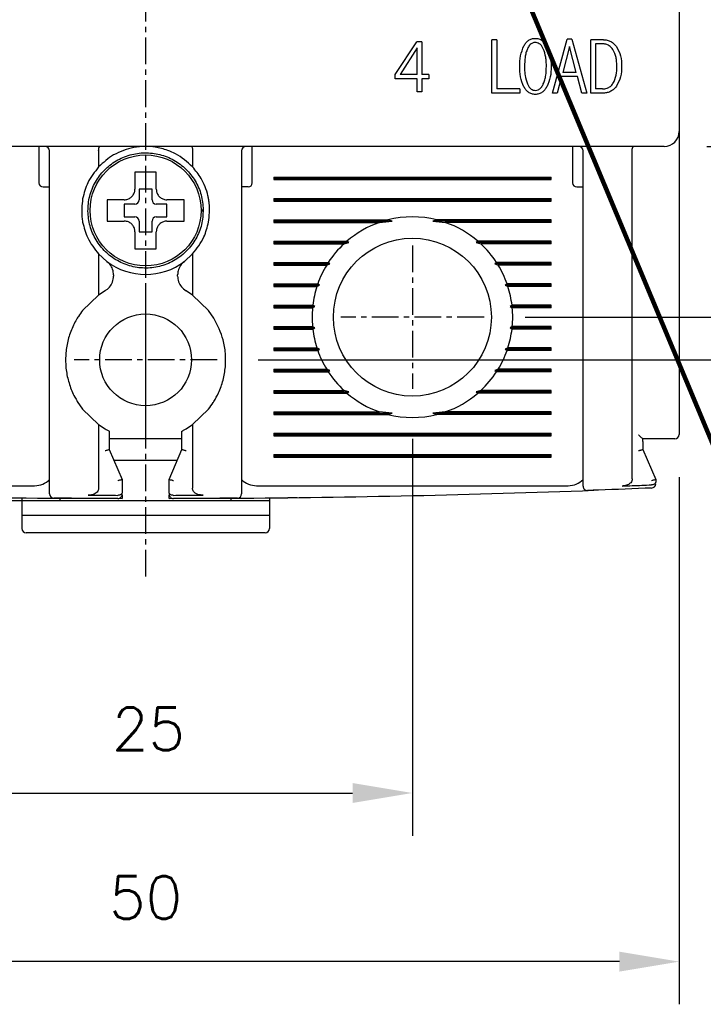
# Model space of a CAD drawing. Extents: x -235 to 1048, y -1897 to 585.
# Tile 4 of 23: x 273 to 305, y 333 to 379. Entities that reach past the tile are written whole.
import ezdxf

# ---------------------------------------------------------------- set-up
doc = ezdxf.new("R2010")
doc.units = 0
doc.header["$MEASUREMENT"] = 0
doc.linetypes.add('CENTER', pattern=[2, 1.25, -0.25, 0.25, -0.25])
doc.layers.get('0').update_dxf_attribs({"linetype": 'CONTINUOUS'})
doc.layers.add('cen', color=1, linetype='CENTER')
doc.layers.add('di', color=3, linetype='CONTINUOUS')
doc.styles.add('KIM', font='ROMANS.shx', dxfattribs={"height": 5, "bigfont": 'GSG1.shx'})
doc.styles.get("Standard").update_dxf_attribs({"font": 'romans.shx', "height": 2, "bigfont": 'hgs.shx'})
doc.dimstyles.get("Standard").update_dxf_attribs({"dimscale": 0, "dimtxt": 2, "dimasz": 2, "dimexe": 0.5, "dimexo": 0.5, "dimgap": 1, "dimtad": 1, "dimdsep": 46, "dimtxsty": 'Standard', "dimcen": 0, "dimclrd": 3, "dimclre": 3, "dimclrt": 3, "dimadec": 0, "dimazin": 2, "dimtp": 0.1, "dimtm": 0.1, "dimtfac": 1, "dimtmove": 0, "dimatfit": 3, "dimfxl": 0, "dimtolj": 1, "dimarcsym": 0})
doc.dimstyles.new('STANDARD$0', dxfattribs={"dimtxt": 5, "dimasz": 5, "dimexe": 1, "dimexo": 2, "dimgap": 2, "dimtad": 1, "dimdec": 4, "dimzin": 12, "dimdsep": 46, "dimtxsty": 'KIM', "dimcen": -1, "dimdle": 0.1, "dimadec": 0, "dimazin": 0, "dimtfac": 1, "dimtdec": 4, "dimtmove": 0, "dimatfit": 3, "dimfxl": 0, "dimtolj": 1, "dimtzin": 0, "dimarcsym": 0})

# ---------------------------------------------------------------- blocks, each defined once
blk = doc.blocks.new('*D592')
at = {"layer": 'di'}
for p, q in [((253.973, 357.359), (253.973, 332.559)), ((303.973, 357.259), (303.973, 332.559)), ((301.173, 334.559), (256.773, 334.559))]:
    blk.add_line(p, q, dxfattribs=at)
for points in [[(256.773, 335.026), (256.773, 334.093), (253.973, 334.559)], [(301.173, 335.026), (301.173, 334.093), (303.973, 334.559)]]:
    blk.add_solid(points, dxfattribs=at)
at = {"layer": 'di', "insert": (278.974, 337.559), "char_height": 2, "attachment_point": 5}
blk.add_mtext('\\A1;50', dxfattribs=at)
blk = doc.blocks.new('*D593')
at = {"layer": 'di'}
for p, q in [((266.473, 359.059), (266.473, 340.461)), ((291.473, 359.059), (291.473, 340.461)), ((269.273, 342.461), (288.673, 342.461))]:
    blk.add_line(p, q, dxfattribs=at)
for points in [[(269.273, 342.928), (269.273, 341.995), (266.473, 342.461)], [(288.673, 342.928), (288.673, 341.995), (291.473, 342.461)]]:
    blk.add_solid(points, dxfattribs=at)
at = {"layer": 'di', "insert": (279.108, 345.461), "char_height": 2, "attachment_point": 5}
blk.add_mtext('\\A1;25', dxfattribs=at)
blk = doc.blocks.new('*D594')
at = {"layer": 'di'}
for p, q in [((252.773, 454.759), (243.011, 454.759)), ((245.011, 451.959), (245.011, 358.959)), ((276.973, 356.159), (243.011, 356.159))]:
    blk.add_line(p, q, dxfattribs=at)
for points in [[(244.544, 451.959), (245.478, 451.959), (245.011, 454.759)], [(244.544, 358.959), (245.478, 358.959), (245.011, 356.159)]]:
    blk.add_solid(points, dxfattribs=at)
at = {"layer": 'di', "insert": (242.011, 405.859), "char_height": 2, "attachment_point": 5, "rotation": 90}
blk.add_mtext('\\A1;98.5', dxfattribs=at)
blk = doc.blocks.new('*D596')
at = {"layer": 'di'}
for p, q in [((296.75, 444.759), (343.684, 444.759)), ((341.684, 441.959), (341.684, 367.559)), ((296.75, 364.759), (343.684, 364.759))]:
    blk.add_line(p, q, dxfattribs=at)
for points in [[(341.218, 441.959), (342.151, 441.959), (341.684, 444.759)], [(341.218, 367.559), (342.151, 367.559), (341.684, 364.759)]]:
    blk.add_solid(points, dxfattribs=at)
at = {"layer": 'di', "insert": (338.684, 404.759), "char_height": 2, "attachment_point": 5, "rotation": 90}
blk.add_mtext('\\A1;80', dxfattribs=at)
blk = doc.blocks.new('*D597')
at = {"layer": 'di'}
for p, q in [((305.273, 436.759), (333.684, 436.759)), ((331.684, 433.959), (331.684, 375.559)), ((305.273, 372.759), (333.684, 372.759))]:
    blk.add_line(p, q, dxfattribs=at)
for points in [[(331.218, 433.959), (332.151, 433.959), (331.684, 436.759)], [(331.218, 375.559), (332.151, 375.559), (331.684, 372.759)]]:
    blk.add_solid(points, dxfattribs=at)
at = {"layer": 'di', "insert": (328.684, 404.759), "char_height": 2, "attachment_point": 5, "rotation": 90}
blk.add_mtext('\\A1;64', dxfattribs=at)
blk = doc.blocks.new('*D583')
at = {"layer": 'di'}
for p, q in [((284.328, 446.759), (353.684, 446.759)), ((351.684, 443.959), (351.684, 365.559)), ((284.25, 362.759), (353.684, 362.759))]:
    blk.add_line(p, q, dxfattribs=at)
for points in [[(351.218, 443.959), (352.151, 443.959), (351.684, 446.759)], [(351.218, 365.559), (352.151, 365.559), (351.684, 362.759)]]:
    blk.add_solid(points, dxfattribs=at)
at = {"layer": 'di', "insert": (348.684, 404.759), "char_height": 2, "attachment_point": 5, "rotation": 90}
blk.add_mtext('\\A1;84', dxfattribs=at)

msp = doc.modelspace()

# ---------------------------------------------------------------- linework, layer by layer
for p, q in [((303.973, 436.059), (303.973, 373.459)), ((290.669, 376.124), (291.677, 377.663)), ((291.919, 377.663), (291.677, 377.663)), ((291.919, 377.663), (291.919, 376.124)), ((295.422, 377.759), (295.198, 377.759)), ((295.198, 375.259), (295.198, 377.759)), ((295.422, 377.759), (295.422, 375.451)), ((298.037, 375.259), (298.72, 377.791)), ((298.829, 377.439), (298.514, 376.221)), ((298.94, 377.791), (298.72, 377.791)), ((299.15, 376.221), (298.829, 377.439)), ((298.94, 377.791), (299.64, 375.259)), ((299.834, 375.259), (299.834, 377.759)), ((300.426, 377.759), (299.834, 377.759)), ((300.372, 377.567), (300.058, 377.567)), ((300.058, 377.567), (300.058, 375.451)), ((291.695, 377.374), (290.894, 376.124)), ((291.695, 376.124), (291.695, 377.374)), ((290.669, 375.932), (290.669, 376.124)), ((291.695, 376.124), (290.894, 376.124)), ((292.24, 376.124), (291.919, 376.124)), ((292.24, 376.124), (292.24, 375.932)), ((298.457, 376.028), (298.262, 375.259)), ((299.204, 376.028), (298.457, 376.028)), ((299.15, 376.221), (298.514, 376.221)), ((299.416, 375.259), (299.204, 376.028)), ((291.695, 375.932), (290.669, 375.932)), ((291.695, 375.323), (291.695, 375.932)), ((292.24, 375.932), (291.919, 375.932)), ((291.919, 375.932), (291.919, 375.323)), ((291.919, 375.323), (291.695, 375.323)), ((296.514, 375.259), (295.198, 375.259)), ((296.514, 375.451), (295.422, 375.451)), ((296.514, 375.451), (296.514, 375.259)), ((298.262, 375.259), (298.037, 375.259)), ((299.64, 375.259), (299.416, 375.259)), ((300.426, 375.259), (299.834, 375.259)), ((300.372, 375.451), (300.058, 375.451)), ((303.973, 373.459), (303.973, 372.632)), ((303.273, 372.759), (254.673, 372.759)), ((273.973, 372.759), (273.973, 372.359)), ((273.973, 372.359), (273.973, 371.059)), ((274.473, 357.357), (274.473, 372.559)), ((276.773, 372.575), (276.773, 372.573)), ((276.773, 372.573), (276.773, 371.799)), ((281.173, 372.573), (281.173, 372.575)), ((281.173, 372.573), (281.173, 371.799)), ((283.473, 372.559), (283.473, 357.357)), ((283.973, 372.359), (283.973, 372.759)), ((283.973, 371.059), (283.973, 372.359)), ((298.973, 372.759), (298.973, 372.359)), ((298.973, 372.359), (298.973, 371.059)), ((299.473, 357.717), (299.473, 372.559)), ((301.773, 372.575), (301.773, 372.573)), ((301.773, 357.179), (301.773, 372.573)), ((303.973, 372.632), (303.973, 359.259)), ((284.973, 371.317), (297.973, 371.317)), ((284.973, 371.317), (284.973, 371.201)), ((284.973, 371.259), (297.973, 371.259)), ((284.973, 371.201), (297.973, 371.201)), ((297.973, 371.201), (297.973, 371.317)), ((274.173, 370.859), (274.473, 370.859)), ((279.273, 370.759), (278.673, 370.759)), ((278.673, 370.759), (278.673, 370.259)), ((279.273, 370.259), (279.273, 370.759)), ((283.773, 370.859), (283.473, 370.859)), ((299.173, 370.859), (299.473, 370.859)), ((277.403, 370.259), (277.173, 370.259)), ((278.473, 370.059), (277.973, 370.059)), ((277.973, 370.059), (277.973, 369.459)), ((279.973, 370.059), (279.473, 370.059)), ((279.973, 369.459), (279.973, 370.059)), ((284.973, 370.317), (297.973, 370.317)), ((284.973, 370.317), (284.973, 370.201)), ((284.973, 370.259), (297.973, 370.259)), ((284.973, 370.201), (297.973, 370.201)), ((297.973, 370.201), (297.973, 370.317)), ((281.573, 369.793), (281.673, 369.793)), ((281.673, 369.725), (281.573, 369.725)), ((281.673, 369.793), (281.673, 369.725)), ((277.973, 369.459), (278.473, 369.459)), ((278.673, 369.259), (278.673, 368.759)), ((279.273, 368.759), (279.273, 369.259)), ((279.473, 369.459), (279.973, 369.459)), ((284.973, 369.317), (290.326, 369.317)), ((284.973, 369.317), (284.973, 369.201)), ((284.973, 369.259), (290.519, 369.259)), ((284.973, 369.201), (289.938, 369.201)), ((289.938, 369.201), (290.519, 369.259)), ((290.519, 369.259), (290.326, 369.317)), ((292.621, 369.317), (292.427, 369.259)), ((292.427, 369.259), (293.008, 369.201)), ((297.973, 369.259), (292.427, 369.259)), ((297.973, 369.317), (292.621, 369.317)), ((297.973, 369.201), (293.008, 369.201)), ((297.973, 369.201), (297.973, 369.317)), ((278.673, 368.759), (279.273, 368.759)), ((278.473, 368.189), (278.473, 367.959)), ((284.973, 368.317), (288.402, 368.317)), ((284.973, 368.317), (284.973, 368.201)), ((284.973, 368.259), (288.488, 368.259)), ((284.973, 368.201), (288.273, 368.201)), ((288.273, 368.201), (288.488, 368.259)), ((288.488, 368.259), (288.402, 368.317)), ((294.545, 368.317), (294.458, 368.259)), ((294.458, 368.259), (294.673, 368.201)), ((297.973, 368.259), (294.458, 368.259)), ((297.973, 368.317), (294.545, 368.317)), ((297.973, 368.201), (294.673, 368.201)), ((297.973, 368.201), (297.973, 368.317)), ((276.773, 367.72), (276.773, 365.796)), ((276.773, 367.72), (277.158, 367.371)), ((280.789, 367.371), (281.173, 367.72)), ((281.173, 367.72), (281.173, 365.796)), ((284.973, 367.317), (287.53, 367.317)), ((284.973, 367.317), (284.973, 367.201)), ((284.973, 367.259), (287.612, 367.259)), ((287.458, 367.201), (287.612, 367.259)), ((287.612, 367.259), (287.53, 367.317)), ((295.416, 367.317), (295.335, 367.259)), ((295.335, 367.259), (295.489, 367.201)), ((297.973, 367.259), (295.335, 367.259)), ((297.973, 367.317), (295.416, 367.317)), ((297.973, 367.201), (297.973, 367.317)), ((284.973, 367.201), (287.458, 367.201)), ((297.973, 367.201), (295.489, 367.201)), ((277.473, 366.734), (277.473, 366.685)), ((280.473, 366.685), (280.473, 366.734)), ((277.078, 365.995), (276.773, 365.796)), ((281.173, 365.796), (280.869, 365.995)), ((284.973, 366.317), (287.039, 366.317)), ((284.973, 366.317), (284.973, 366.201)), ((284.973, 366.259), (287.125, 366.259)), ((284.973, 366.201), (287, 366.201)), ((287, 366.201), (287.125, 366.259)), ((287.125, 366.259), (287.039, 366.317)), ((295.908, 366.317), (295.822, 366.259)), ((295.822, 366.259), (295.947, 366.201)), ((297.973, 366.259), (295.822, 366.259)), ((297.973, 366.317), (295.908, 366.317)), ((297.973, 366.201), (295.947, 366.201)), ((297.973, 366.201), (297.973, 366.317)), ((276.773, 365.796), (276.023, 365.074)), ((281.923, 365.074), (281.173, 365.796)), ((282.173, 364.714), (281.923, 365.074)), ((284.973, 365.317), (286.807, 365.317)), ((284.973, 365.317), (284.973, 365.201)), ((284.973, 365.259), (286.901, 365.259)), ((284.973, 365.201), (286.794, 365.201)), ((286.794, 365.201), (286.901, 365.259)), ((286.901, 365.259), (286.807, 365.317)), ((296.14, 365.317), (296.046, 365.259)), ((296.046, 365.259), (296.152, 365.201)), ((297.973, 365.259), (296.046, 365.259)), ((297.973, 365.317), (296.14, 365.317)), ((297.973, 365.201), (296.152, 365.201)), ((297.973, 365.201), (297.973, 365.317)), ((284.973, 364.317), (286.794, 364.317)), ((284.973, 364.317), (284.973, 364.201)), ((284.973, 364.259), (286.901, 364.259)), ((284.973, 364.201), (286.807, 364.201)), ((286.901, 364.259), (286.794, 364.317)), ((286.807, 364.201), (286.901, 364.259)), ((296.152, 364.317), (296.046, 364.259)), ((296.046, 364.259), (296.14, 364.201)), ((297.973, 364.259), (296.046, 364.259)), ((297.973, 364.201), (296.14, 364.201)), ((297.973, 364.317), (296.152, 364.317)), ((297.973, 364.201), (297.973, 364.317)), ((284.973, 363.317), (287, 363.317)), ((284.973, 363.317), (284.973, 363.201)), ((284.973, 363.259), (287.125, 363.259)), ((284.973, 363.201), (287.039, 363.201)), ((287.125, 363.259), (287, 363.317)), ((287.039, 363.201), (287.125, 363.259)), ((295.947, 363.317), (295.822, 363.259)), ((295.822, 363.259), (295.908, 363.201)), ((297.973, 363.259), (295.822, 363.259)), ((297.973, 363.201), (295.908, 363.201)), ((297.973, 363.317), (295.947, 363.317)), ((297.973, 363.201), (297.973, 363.317)), ((284.973, 362.317), (287.458, 362.317)), ((284.973, 362.317), (284.973, 362.201)), ((284.973, 362.259), (287.612, 362.259)), ((284.973, 362.201), (287.53, 362.201)), ((287.612, 362.259), (287.458, 362.317)), ((287.53, 362.201), (287.612, 362.259)), ((295.489, 362.317), (295.335, 362.259)), ((295.335, 362.259), (295.416, 362.201)), ((297.973, 362.259), (295.335, 362.259)), ((297.973, 362.201), (295.416, 362.201)), ((297.973, 362.317), (295.489, 362.317)), ((297.973, 362.201), (297.973, 362.317)), ((284.973, 361.317), (288.273, 361.317)), ((284.973, 361.317), (284.973, 361.201)), ((284.973, 361.259), (288.488, 361.259)), ((288.488, 361.259), (288.273, 361.317)), ((288.402, 361.201), (288.488, 361.259)), ((294.673, 361.317), (294.458, 361.259)), ((294.458, 361.259), (294.545, 361.201)), ((297.973, 361.259), (294.458, 361.259)), ((297.973, 361.317), (294.673, 361.317)), ((297.973, 361.201), (297.973, 361.317)), ((275.773, 360.804), (276.023, 360.444)), ((284.973, 361.201), (288.402, 361.201)), ((297.973, 361.201), (294.545, 361.201)), ((276.023, 360.444), (276.773, 359.722)), ((281.173, 359.722), (281.923, 360.444)), ((284.973, 360.317), (289.938, 360.317)), ((284.973, 360.317), (284.973, 360.201)), ((284.973, 360.259), (290.519, 360.259)), ((284.973, 360.201), (290.326, 360.201)), ((290.519, 360.259), (289.938, 360.317)), ((290.326, 360.201), (290.519, 360.259)), ((293.008, 360.317), (292.427, 360.259)), ((292.427, 360.259), (292.621, 360.201)), ((297.973, 360.259), (292.427, 360.259)), ((297.973, 360.201), (292.621, 360.201)), ((297.973, 360.317), (293.008, 360.317)), ((297.973, 360.201), (297.973, 360.317)), ((276.773, 359.722), (276.773, 356.738)), ((276.773, 359.722), (277.073, 359.526)), ((277.273, 359.417), (277.273, 358.559)), ((280.673, 358.559), (280.673, 359.417)), ((280.873, 359.526), (281.173, 359.722)), ((281.173, 359.722), (281.173, 356.738)), ((280.673, 359.059), (277.273, 359.059)), ((284.973, 359.317), (297.973, 359.317)), ((284.973, 359.317), (284.973, 359.201)), ((284.973, 359.259), (297.973, 359.259)), ((284.973, 359.201), (297.973, 359.201)), ((297.973, 359.201), (297.973, 359.317)), ((303.273, 359.059), (302.272, 359.059)), ((302.273, 358.926), (302.272, 359.059)), ((302.273, 358.926), (302.273, 359.059)), ((277.273, 358.559), (277.273, 358.559)), ((277.273, 358.559), (277.873, 357.159)), ((280.073, 357.159), (280.673, 358.559)), ((280.673, 358.559), (280.673, 358.559)), ((302.273, 358.926), (302.273, 358.559)), ((302.273, 358.559), (302.273, 358.559)), ((302.273, 358.559), (302.873, 357.159)), ((277.488, 358.059), (280.459, 358.059)), ((284.973, 358.317), (297.973, 358.317)), ((284.973, 358.317), (284.973, 358.201)), ((284.973, 358.259), (297.973, 358.259)), ((284.973, 358.201), (297.973, 358.201)), ((297.973, 358.201), (297.973, 358.317)), ((277.873, 357.159), (277.873, 357.159)), ((277.873, 357.159), (277.873, 356.541)), ((280.073, 357.159), (280.073, 357.159)), ((280.073, 356.541), (280.073, 357.159)), ((302.873, 357.159), (302.873, 357.159)), ((302.873, 357.159), (302.873, 357.032)), ((259.173, 356.859), (273.773, 356.859)), ((284.173, 356.859), (298.773, 356.859)), ((302.68, 356.9), (302.673, 356.9)), ((273.173, 356.289), (273.173, 356.159)), ((274.973, 356.159), (274.973, 356.273)), ((274.973, 356.273), (277.873, 356.26)), ((277.673, 356.409), (277.673, 356.409)), ((277.873, 356.413), (277.873, 356.26)), ((280.073, 356.26), (280.073, 356.413)), ((280.073, 356.26), (282.973, 356.273)), ((280.273, 356.409), (280.274, 356.409)), ((282.973, 356.273), (282.973, 356.159)), ((284.773, 356.289), (284.773, 356.159)), ((274.973, 356.159), (273.173, 356.159)), ((273.173, 356.159), (273.173, 355.459)), ((282.973, 356.159), (274.973, 356.159)), ((284.773, 356.159), (282.973, 356.159)), ((284.773, 356.159), (284.773, 355.459)), ((284.773, 355.459), (273.173, 355.459)), ((273.173, 355.459), (273.173, 354.859)), ((284.773, 355.459), (284.773, 354.859)), ((284.573, 354.659), (273.373, 354.659))]:
    msp.add_line(p, q)
for centre, radius in [((278.973, 369.759), 2.6), ((291.473, 364.759), 3.7), ((278.973, 362.759), 2.15)]:
    msp.add_circle(centre, radius)
for centre, radius, start, end in [((303.273, 373.459), 0.7, 270, 0), ((274.273, 372.559), 0.2, 0, 90), ((283.673, 372.559), 0.2, 90, 180), ((299.273, 372.559), 0.2, 0, 90), ((274.173, 371.059), 0.2, 180, 270), ((283.773, 371.059), 0.2, 270, 0), ((299.173, 371.059), 0.2, 180, 270), ((278.473, 370.259), 0.2, 270, 0), ((279.473, 370.259), 0.2, 180, 270), ((278.473, 369.259), 0.2, 0, 90), ((279.473, 369.259), 0.2, 90, 180), ((291.473, 364.759), 4.7, 109.0625, 130.8026), ((291.473, 364.759), 4.7, 75.8668, 104.1332), ((291.473, 364.759), 4.7, 49.1974, 70.9375), ((291.473, 364.759), 4.7, 132.9123, 147.0301), ((291.473, 364.759), 4.7, 32.9699, 47.0877), ((278.973, 369.759), 3, 232.7522, 307.2478), ((291.473, 364.759), 4.7, 148.6925, 160.6442), ((291.473, 364.759), 4.7, 19.3558, 31.3075), ((291.473, 364.759), 4.7, 162.1296, 173.1848), ((291.473, 364.759), 4.7, 6.8152, 17.8704), ((291.473, 364.759), 4.7, 174.6005, 185.3995), ((291.473, 364.759), 4.7, 354.6005, 5.3995), ((291.473, 364.759), 4.7, 186.8152, 197.8704), ((291.473, 364.759), 4.7, 342.1296, 353.1848), ((291.473, 364.759), 4.7, 199.3558, 211.3075), ((291.473, 364.759), 4.7, 328.6925, 340.6442), ((291.473, 364.759), 4.7, 212.9699, 227.0877), ((291.473, 364.759), 4.7, 312.9123, 327.0301), ((291.473, 364.759), 4.7, 229.1974, 250.9375), ((291.473, 364.759), 4.7, 289.0625, 310.8026), ((291.473, 364.759), 4.7, 255.8668, 284.1332), ((303.773, 359.259), 0.2, 270, 0), ((273.773, 357.859), 1, 270, 314.6343), ((284.173, 357.859), 1, 225.4794, 270), ((298.773, 357.859), 1, 270, 314.6343), ((278.973, 927.719), 571.46, 267.89402, 269.59895), ((278.973, 927.719), 571.46, 270.40105, 272.10598), ((299.673, 356.834), 0.2, 180, 272.0766), ((302.673, 356.951), 0.2, 272.3777, 0), ((274.673, 356.475), 0.2, 180, 269.5687), ((277.673, 356.461), 0.2, 269.8696, 0), ((280.273, 356.461), 0.2, 180, 270.1304), ((283.273, 356.475), 0.2, 270.4313, 0), ((273.373, 354.859), 0.2, 180, 270), ((284.573, 354.859), 0.2, 270, 0)]:
    msp.add_arc(centre, radius, start, end)
for points, knots in [([(296.502, 376.511), (296.505, 376.678), (296.512, 377.011), (296.636, 377.321), (296.697, 377.475)], [0, 0, 0, 0, 0.502084, 1, 1, 1, 1]), ([(296.697, 377.475), (296.727, 377.522), (296.786, 377.617), (296.91, 377.732), (297.062, 377.81), (297.174, 377.819), (297.23, 377.823)], [0, 0, 0, 0, 0.2504687, 0.4996068, 0.7489103, 1, 1, 1, 1]), ([(297.23, 377.631), (297.184, 377.625), (297.096, 377.615), (296.974, 377.524), (296.906, 377.423), (296.872, 377.353), (296.865, 377.337)], [0, 0, 0, 0, 0.275455, 0.527007, 0.894457, 1, 1, 1, 1]), ([(297.23, 377.823), (297.287, 377.819), (297.4, 377.81), (297.553, 377.732), (297.678, 377.617), (297.739, 377.522), (297.77, 377.475)], [0, 0, 0, 0, 0.250227, 0.499897, 0.749407, 1, 1, 1, 1]), ([(297.606, 377.337), (297.586, 377.376), (297.538, 377.465), (297.442, 377.568), (297.327, 377.624), (297.26, 377.629), (297.23, 377.631)], [0, 0, 0, 0, 0.257599, 0.602919, 0.821778, 1, 1, 1, 1]), ([(297.77, 377.475), (297.835, 377.321), (297.965, 377.012), (297.972, 376.678), (297.976, 376.511)], [0, 0, 0, 0, 0.499561, 1, 1, 1, 1]), ([(300.869, 377.302), (300.817, 377.366), (300.726, 377.478), (300.539, 377.556), (300.426, 377.563), (300.372, 377.567)], [0, 0, 0, 0, 0.419523, 0.726037, 1, 1, 1, 1]), ([(300.426, 377.759), (300.485, 377.755), (300.604, 377.747), (300.772, 377.683), (300.919, 377.579), (300.994, 377.487), (301.031, 377.44)], [0, 0, 0, 0, 0.250217, 0.499042, 0.748694, 1, 1, 1, 1]), ([(301.031, 377.44), (301.108, 377.296), (301.261, 377.006), (301.271, 376.678), (301.276, 376.514)], [0, 0, 0, 0, 0.498915, 1, 1, 1, 1]), ([(296.865, 377.337), (296.839, 377.271), (296.788, 377.139), (296.736, 376.861), (296.73, 376.65), (296.726, 376.511)], [0, 0, 0, 0, 0.251849, 0.503623, 1, 1, 1, 1]), ([(297.752, 376.511), (297.75, 376.582), (297.748, 376.725), (297.722, 377.007), (297.652, 377.206), (297.606, 377.337)], [0, 0, 0, 0, 0.253747, 0.507704, 1, 1, 1, 1]), ([(301.052, 376.508), (301.05, 376.578), (301.046, 376.719), (301.015, 376.994), (300.927, 377.18), (300.869, 377.302)], [0, 0, 0, 0, 0.2566177, 0.5135218, 1, 1, 1, 1]), ([(296.697, 375.55), (296.635, 375.704), (296.512, 376.012), (296.505, 376.344), (296.502, 376.511)], [0, 0, 0, 0, 0.49962, 1, 1, 1, 1]), ([(296.726, 376.511), (296.727, 376.44), (296.73, 376.298), (296.753, 376.017), (296.818, 375.817), (296.861, 375.684)], [0, 0, 0, 0, 0.253194, 0.506489, 1, 1, 1, 1]), ([(297.606, 375.684), (297.632, 375.75), (297.686, 375.882), (297.74, 376.16), (297.747, 376.371), (297.752, 376.511)], [0, 0, 0, 0, 0.2519645, 0.503858, 1, 1, 1, 1]), ([(297.976, 376.511), (297.972, 376.343), (297.965, 376.01), (297.835, 375.703), (297.77, 375.55)], [0, 0, 0, 0, 0.50225, 1, 1, 1, 1]), ([(300.869, 375.706), (300.903, 375.769), (301.003, 375.954), (301.045, 376.235), (301.05, 376.44), (301.052, 376.508)], [0, 0, 0, 0, 0.2580032, 0.7559467, 1, 1, 1, 1]), ([(301.276, 376.514), (301.271, 376.347), (301.262, 376.016), (301.108, 375.724), (301.031, 375.578)], [0, 0, 0, 0, 0.503418, 1, 1, 1, 1]), ([(296.861, 375.684), (296.881, 375.646), (296.926, 375.558), (297.017, 375.453), (297.13, 375.395), (297.198, 375.39), (297.23, 375.387)], [0, 0, 0, 0, 0.259246, 0.592427, 0.809802, 1, 1, 1, 1]), ([(297.23, 375.387), (297.275, 375.392), (297.364, 375.402), (297.488, 375.493), (297.561, 375.595), (297.597, 375.667), (297.606, 375.684)], [0, 0, 0, 0, 0.265392, 0.520257, 0.886599, 1, 1, 1, 1]), ([(300.372, 375.451), (300.449, 375.457), (300.583, 375.468), (300.758, 375.565), (300.832, 375.658), (300.869, 375.706)], [0, 0, 0, 0, 0.390192, 0.690048, 1, 1, 1, 1]), ([(301.031, 375.578), (300.994, 375.531), (300.92, 375.438), (300.773, 375.335), (300.605, 375.27), (300.486, 375.263), (300.426, 375.259)], [0, 0, 0, 0, 0.250808, 0.500239, 0.749474, 1, 1, 1, 1]), ([(297.23, 375.195), (297.174, 375.2), (297.061, 375.208), (296.909, 375.289), (296.787, 375.407), (296.727, 375.502), (296.697, 375.55)], [0, 0, 0, 0, 0.249809, 0.499524, 0.749146, 1, 1, 1, 1]), ([(297.77, 375.55), (297.74, 375.502), (297.679, 375.407), (297.555, 375.289), (297.401, 375.208), (297.287, 375.199), (297.23, 375.195)], [0, 0, 0, 0, 0.249968, 0.498633, 0.749365, 1, 1, 1, 1]), ([(281.673, 369.793), (281.653, 370.027), (281.611, 370.499), (281.319, 371.155), (280.88, 371.714), (280.309, 372.142), (279.647, 372.406), (278.939, 372.49), (278.233, 372.388), (277.578, 372.107), (277.018, 371.666), (276.591, 371.095), (276.326, 370.433), (276.243, 369.725), (276.344, 369.019), (276.625, 368.364), (277.067, 367.804), (277.637, 367.377), (278.3, 367.112), (279.008, 367.028), (279.713, 367.13), (280.369, 367.411), (280.929, 367.853), (281.354, 368.423), (281.629, 369.086), (281.659, 369.559), (281.673, 369.793)], [0, 0, 0, 0, 0.041425, 0.083575, 0.125, 0.166425, 0.208575, 0.25, 0.291425, 0.333575, 0.375, 0.416425, 0.458575, 0.5, 0.541425, 0.583575, 0.625, 0.666425, 0.708575, 0.75, 0.791425, 0.833575, 0.875, 0.916425, 0.958575, 1, 1, 1, 1]), ([(276.773, 372.575), (276.774, 372.597), (276.776, 372.64), (276.787, 372.696), (276.801, 372.738), (276.815, 372.756), (276.824, 372.759), (276.827, 372.759), (276.827, 372.759)], [0, 0, 0, 0, 0.217458, 0.434773, 0.655996, 0.884662, 0.986783, 1, 1, 1, 1]), ([(277.939, 372.575), (277.78, 372.509), (277.344, 372.327), (276.995, 372.004), (276.773, 371.799)], [0, 0, 0, 0, 0.364329, 1, 1, 1, 1]), ([(278.973, 372.759), (278.786, 372.75), (278.433, 372.734), (278.096, 372.626), (277.939, 372.575)], [0, 0, 0, 0, 0.532004, 1, 1, 1, 1]), ([(280.007, 372.575), (279.813, 372.635), (279.476, 372.74), (279.123, 372.753), (278.973, 372.759)], [0, 0, 0, 0, 0.575575, 1, 1, 1, 1]), ([(281.173, 371.799), (280.922, 372.027), (280.57, 372.347), (280.133, 372.524), (280.007, 372.575)], [0, 0, 0, 0, 0.7139436, 1, 1, 1, 1]), ([(281.12, 372.759), (281.12, 372.759), (281.123, 372.759), (281.132, 372.756), (281.146, 372.738), (281.16, 372.696), (281.17, 372.64), (281.172, 372.597), (281.173, 372.575)], [0, 0, 0, 0, 0.013217, 0.115338, 0.344004, 0.565227, 0.782542, 1, 1, 1, 1]), ([(301.773, 372.575), (301.774, 372.597), (301.776, 372.64), (301.787, 372.696), (301.801, 372.738), (301.815, 372.756), (301.824, 372.759), (301.827, 372.759), (301.827, 372.759)], [0, 0, 0, 0, 0.217458, 0.434773, 0.655996, 0.884662, 0.986783, 1, 1, 1, 1]), ([(276.773, 371.799), (276.585, 371.564), (276.236, 371.126), (276.091, 370.564), (276.023, 370.305)], [0, 0, 0, 0, 0.538099, 1, 1, 1, 1]), ([(278.473, 371.559), (278.473, 371.516), (278.473, 371.44), (278.473, 371.362), (278.473, 371.329)], [0, 0, 0, 0, 0.571794, 1, 1, 1, 1]), ([(279.473, 371.329), (279.473, 371.362), (279.473, 371.44), (279.473, 371.516), (279.473, 371.559)], [0, 0, 0, 0, 0.428206, 1, 1, 1, 1]), ([(281.923, 370.305), (281.913, 370.354), (281.846, 370.687), (281.633, 371.234), (281.315, 371.625), (281.173, 371.799)], [0, 0, 0, 0, 0.0873637, 0.5935714, 1, 1, 1, 1]), ([(278.473, 371.329), (278.473, 371.164), (278.473, 370.974), (278.473, 370.784), (278.473, 370.759)], [0, 0, 0, 0, 0.871112, 1, 1, 1, 1]), ([(279.473, 370.759), (279.473, 370.784), (279.473, 370.974), (279.473, 371.164), (279.473, 371.329)], [0, 0, 0, 0, 0.128888, 1, 1, 1, 1]), ([(277.973, 370.259), (278.029, 370.265), (278.142, 370.276), (278.292, 370.362), (278.405, 370.488), (278.465, 370.629), (278.471, 370.722), (278.473, 370.759)], [0, 0, 0, 0, 0.214612, 0.429239, 0.643513, 0.857576, 1, 1, 1, 1]), ([(279.473, 370.759), (279.479, 370.703), (279.49, 370.591), (279.576, 370.441), (279.703, 370.328), (279.843, 370.268), (279.936, 370.262), (279.973, 370.259)], [0, 0, 0, 0, 0.214612, 0.429239, 0.643513, 0.857576, 1, 1, 1, 1]), ([(276.023, 370.305), (275.992, 370.016), (275.952, 369.648), (276.011, 369.291), (276.023, 369.214)], [0, 0, 0, 0, 0.784619, 1, 1, 1, 1]), ([(277.973, 370.259), (277.949, 370.259), (277.759, 370.259), (277.569, 370.259), (277.403, 370.259)], [0, 0, 0, 0, 0.128888, 1, 1, 1, 1]), ([(280.543, 370.259), (280.378, 370.259), (280.188, 370.259), (279.998, 370.259), (279.973, 370.259)], [0, 0, 0, 0, 0.871112, 1, 1, 1, 1]), ([(280.773, 370.259), (280.73, 370.259), (280.654, 370.259), (280.576, 370.259), (280.543, 370.259)], [0, 0, 0, 0, 0.571794, 1, 1, 1, 1]), ([(281.923, 369.214), (281.955, 369.508), (281.995, 369.873), (281.935, 370.235), (281.923, 370.305)], [0, 0, 0, 0, 0.807197, 1, 1, 1, 1]), ([(276.023, 369.214), (276.089, 368.96), (276.236, 368.392), (276.582, 367.959), (276.773, 367.72)], [0, 0, 0, 0, 0.44586, 1, 1, 1, 1]), ([(277.173, 369.259), (277.227, 369.259), (277.303, 369.259), (277.381, 369.259), (277.403, 369.259)], [0, 0, 0, 0, 0.70684, 1, 1, 1, 1]), ([(277.403, 369.259), (277.569, 369.259), (277.759, 369.259), (277.949, 369.259), (277.973, 369.259)], [0, 0, 0, 0, 0.871112, 1, 1, 1, 1]), ([(278.473, 368.759), (278.468, 368.815), (278.457, 368.928), (278.371, 369.077), (278.244, 369.19), (278.103, 369.25), (278.01, 369.257), (277.973, 369.259)], [0, 0, 0, 0, 0.214612, 0.429239, 0.643513, 0.857576, 1, 1, 1, 1]), ([(279.973, 369.259), (279.917, 369.254), (279.805, 369.243), (279.655, 369.156), (279.542, 369.03), (279.482, 368.889), (279.476, 368.796), (279.473, 368.759)], [0, 0, 0, 0, 0.2146123, 0.4292387, 0.6435135, 0.8575757, 1, 1, 1, 1]), ([(279.973, 369.259), (279.998, 369.259), (280.188, 369.259), (280.378, 369.259), (280.543, 369.259)], [0, 0, 0, 0, 0.128888, 1, 1, 1, 1]), ([(280.543, 369.259), (280.576, 369.259), (280.654, 369.259), (280.73, 369.259), (280.773, 369.259)], [0, 0, 0, 0, 0.428206, 1, 1, 1, 1]), ([(281.173, 367.72), (281.374, 367.973), (281.719, 368.408), (281.863, 368.977), (281.923, 369.214)], [0, 0, 0, 0, 0.5832405, 1, 1, 1, 1]), ([(278.473, 368.759), (278.473, 368.735), (278.473, 368.545), (278.473, 368.355), (278.473, 368.189)], [0, 0, 0, 0, 0.128888, 1, 1, 1, 1]), ([(279.473, 368.189), (279.473, 368.355), (279.473, 368.545), (279.473, 368.735), (279.473, 368.759)], [0, 0, 0, 0, 0.871112, 1, 1, 1, 1]), ([(279.473, 367.959), (279.473, 368.013), (279.473, 368.089), (279.473, 368.166), (279.473, 368.189)], [0, 0, 0, 0, 0.70684, 1, 1, 1, 1]), ([(277.473, 366.734), (277.464, 366.824), (277.446, 367.004), (277.322, 367.225), (277.206, 367.328), (277.158, 367.371)], [0, 0, 0, 0, 0.3678302, 0.7356828, 1, 1, 1, 1]), ([(280.789, 367.371), (280.723, 367.309), (280.591, 367.186), (280.49, 366.954), (280.478, 366.799), (280.473, 366.734)], [0, 0, 0, 0, 0.366316, 0.732589, 1, 1, 1, 1]), ([(277.078, 365.995), (277.151, 366.048), (277.296, 366.154), (277.442, 366.401), (277.463, 366.588), (277.473, 366.685)], [0, 0, 0, 0, 0.323953, 0.647862, 1, 1, 1, 1]), ([(280.473, 366.685), (280.482, 366.595), (280.501, 366.415), (280.64, 366.164), (280.791, 366.053), (280.869, 365.995)], [0, 0, 0, 0, 0.3257782, 0.6515792, 1, 1, 1, 1]), ([(276.023, 365.074), (275.955, 364.983), (275.867, 364.866), (275.79, 364.741), (275.773, 364.714)], [0, 0, 0, 0, 0.78332, 1, 1, 1, 1]), ([(275.773, 364.714), (275.762, 364.695), (275.641, 364.495), (275.45, 364.092), (275.275, 363.482), (275.207, 362.85), (275.244, 362.214), (275.391, 361.594), (275.585, 361.126), (275.733, 360.873), (275.773, 360.804)], [0, 0, 0, 0, 0.016609, 0.1701, 0.323593, 0.477808, 0.632023, 0.786686, 0.941347, 1, 1, 1, 1]), ([(282.173, 360.804), (282.248, 360.937), (282.427, 361.255), (282.616, 361.801), (282.728, 362.427), (282.727, 363.064), (282.605, 363.855), (282.341, 364.38), (282.173, 364.714)], [0, 0, 0, 0, 0.111593, 0.265712, 0.41983, 0.574549, 0.729265, 1, 1, 1, 1]), ([(281.923, 360.444), (281.998, 360.545), (282.085, 360.66), (282.163, 360.788), (282.173, 360.804)], [0, 0, 0, 0, 0.873402, 1, 1, 1, 1]), ([(277.073, 359.526), (277.103, 359.509), (277.158, 359.477), (277.224, 359.442), (277.266, 359.42), (277.271, 359.418), (277.273, 359.417)], [0, 0, 0, 0, 0.297961, 0.559961, 0.798939, 1, 1, 1, 1]), ([(280.673, 359.417), (280.675, 359.418), (280.679, 359.42), (280.71, 359.435), (280.756, 359.46), (280.813, 359.491), (280.854, 359.515), (280.873, 359.526)], [0, 0, 0, 0, 0.188951, 0.377386, 0.579408, 0.805367, 1, 1, 1, 1]), ([(302.272, 359.059), (302.268, 359.061), (302.261, 359.064), (302.229, 359.09), (302.176, 359.137), (302.12, 359.19), (302.083, 359.227), (302.074, 359.236), (302.073, 359.236)], [0, 0, 0, 0, 0.160598, 0.3201, 0.56305, 0.893671, 0.992099, 1, 1, 1, 1]), ([(303.773, 359.059), (303.771, 359.059), (303.764, 359.059), (303.703, 359.059), (303.59, 359.059), (303.441, 359.059), (303.329, 359.059), (303.273, 359.059)], [0, 0, 0, 0, 0.145708, 0.360579, 0.574128, 0.787053, 1, 1, 1, 1]), ([(277.273, 358.559), (277.271, 358.556), (277.267, 358.55), (277.233, 358.536), (277.184, 358.521), (277.129, 358.507), (277.091, 358.498), (277.075, 358.495), (277.073, 358.495)], [0, 0, 0, 0, 0.209279, 0.418501, 0.629589, 0.844731, 0.985698, 1, 1, 1, 1]), ([(280.873, 358.495), (280.872, 358.495), (280.856, 358.498), (280.818, 358.507), (280.763, 358.521), (280.713, 358.536), (280.68, 358.55), (280.675, 358.556), (280.673, 358.559)], [0, 0, 0, 0, 0.014302, 0.155271, 0.370414, 0.581499, 0.790722, 1, 1, 1, 1]), ([(302.273, 358.559), (302.271, 358.556), (302.267, 358.55), (302.233, 358.536), (302.184, 358.521), (302.129, 358.507), (302.091, 358.498), (302.075, 358.495), (302.073, 358.495)], [0, 0, 0, 0, 0.209278, 0.418501, 0.629586, 0.844729, 0.985698, 1, 1, 1, 1]), ([(299.473, 356.834), (299.473, 356.835), (299.473, 356.84), (299.473, 356.913), (299.473, 357.108), (299.473, 357.386), (299.473, 357.607), (299.473, 357.717)], [0, 0, 0, 0, 0.071023, 0.303121, 0.535367, 0.767684, 1, 1, 1, 1]), ([(274.473, 356.475), (274.473, 356.476), (274.473, 356.481), (274.473, 356.554), (274.473, 356.749), (274.473, 357.026), (274.473, 357.246), (274.473, 357.357)], [0, 0, 0, 0, 0.070841, 0.303125, 0.535412, 0.767706, 1, 1, 1, 1]), ([(277.873, 357.159), (277.871, 357.155), (277.867, 357.149), (277.833, 357.135), (277.784, 357.12), (277.729, 357.106), (277.691, 357.098), (277.675, 357.094), (277.673, 357.094)], [0, 0, 0, 0, 0.209292, 0.418511, 0.629601, 0.844741, 0.98569, 1, 1, 1, 1]), ([(280.273, 357.094), (280.272, 357.094), (280.256, 357.098), (280.218, 357.106), (280.163, 357.12), (280.113, 357.135), (280.08, 357.149), (280.075, 357.155), (280.073, 357.159)], [0, 0, 0, 0, 0.01431, 0.155261, 0.370399, 0.581488, 0.790708, 1, 1, 1, 1]), ([(283.473, 357.357), (283.473, 357.323), (283.473, 357.179), (283.473, 356.935), (283.473, 356.681), (283.473, 356.508), (283.473, 356.486), (283.473, 356.475)], [0, 0, 0, 0, 0.070883, 0.303168, 0.535449, 0.767724, 1, 1, 1, 1]), ([(301.773, 357.179), (301.769, 357.146), (301.762, 357.08), (301.697, 356.989), (301.584, 356.905), (301.44, 356.856), (301.335, 356.848), (301.295, 356.845)], [0, 0, 0, 0, 0.153925, 0.307265, 0.508926, 0.810685, 1, 1, 1, 1]), ([(302.873, 357.159), (302.871, 357.155), (302.867, 357.149), (302.833, 357.135), (302.784, 357.12), (302.729, 357.106), (302.691, 357.098), (302.675, 357.094), (302.673, 357.094)], [0, 0, 0, 0, 0.209292, 0.418512, 0.629601, 0.844739, 0.98569, 1, 1, 1, 1]), ([(276.773, 356.738), (276.77, 356.706), (276.762, 356.641), (276.7, 356.552), (276.591, 356.472), (276.442, 356.422), (276.329, 356.416), (276.277, 356.414)], [0, 0, 0, 0, 0.14785, 0.295343, 0.483265, 0.764244, 1, 1, 1, 1]), ([(281.67, 356.414), (281.585, 356.42), (281.454, 356.429), (281.304, 356.504), (281.223, 356.58), (281.18, 356.661), (281.175, 356.714), (281.173, 356.738)], [0, 0, 0, 0, 0.385289, 0.590765, 0.756344, 0.888404, 1, 1, 1, 1]), ([(302.682, 356.751), (301.853, 356.718), (300.853, 356.677), (299.852, 356.641), (299.681, 356.634)], [0, 0, 0, 0, 0.828561, 1, 1, 1, 1]), ([(301.295, 356.845), (301.454, 356.851), (301.914, 356.869), (302.373, 356.888), (302.673, 356.9)], [0, 0, 0, 0, 0.347022, 1, 1, 1, 1]), ([(302.873, 357.032), (302.873, 357.031), (302.873, 357.018), (302.867, 356.99), (302.84, 356.954), (302.796, 356.925), (302.742, 356.905), (302.701, 356.902), (302.68, 356.9)], [0, 0, 0, 0, 0.009257, 0.207406, 0.425721, 0.622836, 0.81125, 1, 1, 1, 1]), ([(277.673, 356.261), (276.845, 356.263), (275.845, 356.267), (274.844, 356.274), (274.672, 356.275)], [0, 0, 0, 0, 0.827515, 1, 1, 1, 1]), ([(276.277, 356.414), (276.442, 356.413), (276.908, 356.411), (277.373, 356.41), (277.673, 356.409)], [0, 0, 0, 0, 0.355512, 1, 1, 1, 1]), ([(277.873, 356.541), (277.873, 356.54), (277.873, 356.525), (277.866, 356.496), (277.835, 356.458), (277.791, 356.431), (277.735, 356.413), (277.694, 356.41), (277.673, 356.409)], [0, 0, 0, 0, 0.009075, 0.230315, 0.441422, 0.6326, 0.816153, 1, 1, 1, 1]), ([(280.273, 356.409), (280.253, 356.41), (280.211, 356.413), (280.156, 356.431), (280.111, 356.458), (280.081, 356.496), (280.073, 356.525), (280.073, 356.54), (280.073, 356.541)], [0, 0, 0, 0, 0.1838465, 0.3674016, 0.5585793, 0.7696863, 0.990925, 1, 1, 1, 1]), ([(280.274, 356.409), (280.574, 356.41), (281.039, 356.411), (281.504, 356.413), (281.67, 356.414)], [0, 0, 0, 0, 0.644488, 1, 1, 1, 1]), ([(283.275, 356.275), (283.102, 356.274), (282.102, 356.267), (281.102, 356.263), (280.274, 356.261)], [0, 0, 0, 0, 0.172485, 1, 1, 1, 1]), ([(285.373, 356.297), (285.452, 356.298), (285.609, 356.3), (285.819, 356.302), (285.977, 356.304), (286.061, 356.305), (286.07, 356.305), (286.073, 356.306)], [0, 0, 0, 0, 0.214714, 0.429428, 0.644136, 0.858829, 1, 1, 1, 1])]:
    msp.add_open_spline(points, degree=3, knots=knots)
for points in [[(279.473, 371.559), (279.307, 371.559), (278.973, 371.559), (278.64, 371.559), (278.473, 371.559)], [(277.173, 370.259), (277.173, 370.092), (277.173, 369.759), (277.173, 369.426), (277.173, 369.259)], [(280.773, 369.259), (280.773, 369.426), (280.773, 369.759), (280.773, 370.092), (280.773, 370.259)], [(278.473, 367.959), (278.64, 367.959), (278.973, 367.959), (279.307, 367.959), (279.473, 367.959)]]:
    msp.add_open_spline(points, degree=3)
at = {"layer": 'cen'}
for p, q in [((278.973, 459.856), (278.973, 352.573)), ((291.473, 368.114), (291.473, 361.404)), ((278.973, 366.114), (278.973, 359.404)), ((294.828, 364.759), (288.118, 364.759)), ((282.328, 362.759), (275.618, 362.759))]:
    msp.add_line(p, q, dxfattribs=at)

# ---------------------------------------------------------------- dimensions: what is measured, and where the dimension line sits
at = {"layer": 'di'}
dim = msp.add_linear_dim(base=(245.011, 356.159), p1=(254.773, 454.759), p2=(278.973, 356.159), angle=90, text='98.5', dimstyle='STANDARD$0', override={"dimtxt": 3, "dimasz": 2.8, "dimexe": 2, "dimdec": 2, "dimzin": 8, "dimtxsty": 'Standard', "dimcen": 0, "dimclrd": 256, "dimclre": 256, "dimclrt": 256, "dimadec": 2, "dimazin": 2, "dimtfac": 0.6, "dimtdec": 2, "dimtzin": 8, "dimlwd": 65535, "dimlwe": 65535, "dimarcsym": 1}, dxfattribs=at)
dim.commit()
dim.dimension.update_dxf_attribs({"geometry": '*D594', "text_midpoint": (245.011, 405.859), "dimtype": 160})
for base, p1, p2, picture, middle in [((351.684, 362.759), (282.328, 446.759), (282.25, 362.759), '*D583', (351.684, 404.759)), ((341.684, 364.759), (294.75, 444.759), (294.75, 364.759), '*D596', (341.684, 404.759)), ((331.684, 372.759), (303.273, 436.759), (303.273, 372.759), '*D597', (331.684, 404.759))]:
    dim = msp.add_linear_dim(base=base, p1=p1, p2=p2, angle=270, dimstyle='STANDARD$0', override={"dimtxt": 3, "dimasz": 2.8, "dimexe": 2, "dimdec": 2, "dimzin": 8, "dimtxsty": 'Standard', "dimcen": 0, "dimclrd": 256, "dimclre": 256, "dimclrt": 256, "dimadec": 2, "dimazin": 2, "dimtfac": 0.6, "dimtdec": 2, "dimtmove": 0, "dimtzin": 8, "dimlwd": 65535, "dimlwe": 65535, "dimarcsym": 1}, dxfattribs=at)
    dim.commit()
    dim.dimension.update_dxf_attribs({"geometry": picture, "text_midpoint": middle, "dimtype": 160})
for base, p1, p2, picture, middle in [((291.473, 342.461), (266.473, 361.059), (291.473, 361.059), '*D593', (279.108, 342.461)), ((253.973, 334.559), (303.973, 359.259), (253.973, 359.359), '*D592', (278.974, 334.559))]:
    dim = msp.add_linear_dim(base=base, p1=p1, p2=p2, dimstyle='STANDARD$0', override={"dimtxt": 3, "dimasz": 2.8, "dimexe": 2, "dimdec": 2, "dimzin": 8, "dimtxsty": 'Standard', "dimcen": 0, "dimclrd": 256, "dimclre": 256, "dimclrt": 256, "dimadec": 2, "dimazin": 2, "dimtfac": 0.6, "dimtdec": 2, "dimtzin": 8, "dimlwd": 65535, "dimlwe": 65535, "dimarcsym": 1}, dxfattribs=at)
    dim.commit()
    dim.dimension.update_dxf_attribs({"geometry": picture, "text_midpoint": middle, "dimtype": 160})

# ---------------------------------------------------------------- leaders
at = {"layer": 'di', "annotation_type": 0, "has_hookline": 1, "hookline_direction": 0, "text_width": 20.992}
msp.add_leader([(291.473, 392.559), (312.073, 343.138), (315.273, 343.138)], dimstyle='Standard', override={"dimscale": 1, "dimtxt": 4, "dimasz": 3.2, "dimexe": 2, "dimexo": 2, "dimgap": 2, "dimclrd": 256, "dimclre": 256, "dimclrt": 256, "dimadec": 2, "dimtfac": 0.6, "dimlwd": 65535, "dimlwe": 65535, "dimarcsym": 1}, dxfattribs=at)

doc.saveas('drawing.dxf')
